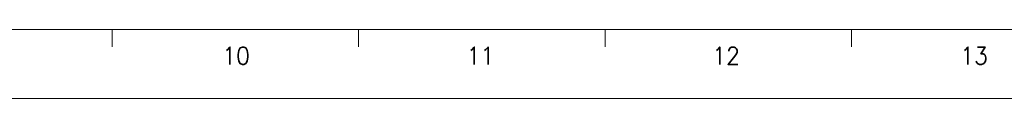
# Model space of a CAD drawing. Header units: millimetres. Extents: x 4497 to 13960, y 12291 to 16372.
# Tile 210 of 217: x 12930 to 13456, y 12784 to 12821. Entities that reach past the tile are written whole.
import ezdxf
from ezdxf.enums import TextEntityAlignment as Align

# ---------------------------------------------------------------- set-up
doc = ezdxf.new("R2010")
doc.units = ezdxf.units.MM
doc.header["$LTSCALE"] = 0.8
doc.layers.get('0').update_dxf_attribs({"linetype": 'CONTINUOUS', "lineweight": 0})
doc.styles.get("Standard").update_dxf_attribs({"font": 'romans.shx', "width": 0.8, "oblique": 5, "bigfont": 'whgtxt.shx'})

msp = doc.modelspace()

# ---------------------------------------------------------------- linework, layer by layer
for p, q in [((11795.343, 12821.021), (13900.669, 12821.021)), ((12979.589, 12811.819), (12979.589, 12821.021)), ((13111.171, 12811.819), (13111.171, 12821.021)), ((13242.754, 12811.819), (13242.754, 12821.021)), ((13374.337, 12811.819), (13374.337, 12821.021)), ((11749.335, 12784.215), (13937.475, 12784.215))]:
    msp.add_line(p, q)

# ---------------------------------------------------------------- texts
at = {"width": 0.933333}
for s, p in [('10', (13045.786, 12807.039)), ('11', (13176.225, 12807.039)), ('12', (13307.336, 12807.039)), ('13', (13439.792, 12807.039))]:
    msp.add_text(s, height=9.2016, dxfattribs=at).set_placement(p, align=Align.MIDDLE_CENTER)

doc.saveas('drawing.dxf')
